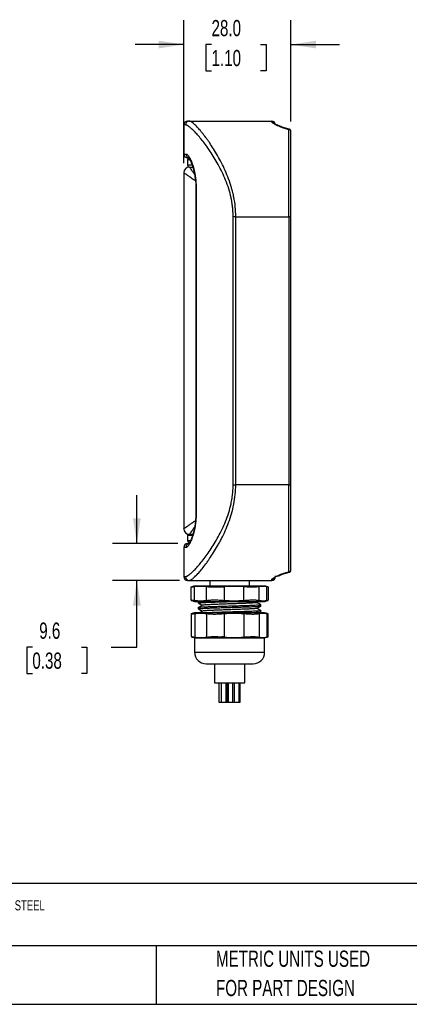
# Model space of a CAD drawing. Header units: millimetres. Extents: x 13 to 546, y 13 to 419.
# Tile 2 of 18: x 206 to 308, y 13 to 270. Entities that reach past the tile are written whole.
import ezdxf

# ---------------------------------------------------------------- set-up
doc = ezdxf.new("R2010")
doc.units = ezdxf.units.MM
doc.header["$LTSCALE"] = 2
doc.layers.add('DIMENSIONS', color=140, linetype='Continuous', lineweight=25)
doc.layers.add('TEXT', color=140, linetype='Continuous', lineweight=25)
doc.styles.add('SLDTEXTSTYLE0', font='TXT', dxfattribs={"width": 0.7})
doc.dimstyles.new('SLDDIMSTYLE3', dxfattribs={"dimtxt": 4.316016, "dimasz": 6.604, "dimexe": 0, "dimexo": 0.0625, "dimgap": 1.079004, "dimtad": 0, "dimtih": 1, "dimtoh": 1, "dimrnd": 1e-09, "dimzin": 4, "dimdsep": 46, "dimtxsty": 'SLDTEXTSTYLE0', "dimsah": 1, "dimcen": 0.09, "dimadec": 0, "dimazin": 1, "dimtfac": 1, "dimtmove": 0, "dimatfit": 0, "dimfxl": 0, "dimfrac": 2, "dimtolj": 1, "dimtzin": 12, "dimarcsym": 0})
doc.dimstyles.new('SLDDIMSTYLE4', dxfattribs={"dimtxt": 4.316016, "dimasz": 6.604, "dimexe": 0, "dimexo": 0.0625, "dimgap": 1.079004, "dimtad": 0, "dimtih": 1, "dimtoh": 1, "dimrnd": 1e-09, "dimzin": 12, "dimdsep": 46, "dimtxsty": 'SLDTEXTSTYLE0', "dimsah": 1, "dimcen": 0.09, "dimadec": 0, "dimazin": 3, "dimtfac": 1, "dimtmove": 0, "dimatfit": 0, "dimfxl": 0, "dimfrac": 2, "dimtolj": 1, "dimtzin": 12, "dimarcsym": 0})

# ---------------------------------------------------------------- blocks, each defined once
blk = doc.blocks.new('_D_5')
at = {"layer": 'DIMENSIONS'}
for p, q in [((248.52, 232.52), (248.52, 269.84)), ((276.52, 243.36), (276.52, 269.84)), ((248.52, 263.49), (235.82, 263.49)), ((255.78, 263.49), (254.33, 263.49)), ((254.33, 263.49), (254.33, 256.63)), ((268.61, 263.49), (270.06, 263.49)), ((270.06, 263.49), (270.06, 256.63)), ((276.52, 263.49), (289.22, 263.49)), ((254.33, 256.63), (255.78, 256.63)), ((270.06, 256.63), (268.61, 256.63))]:
    blk.add_line(p, q, dxfattribs=at)
for points in [[(248.52, 263.49), (241.92, 264.5), (241.92, 262.47)], [(276.52, 263.49), (283.13, 262.47), (283.13, 264.5)]]:
    blk.add_solid(points, dxfattribs=at)
at = {"layer": 'DIMENSIONS', "char_height": 4.233, "attachment_point": 1, "style": 'SLDTEXTSTYLE0'}
for s, insert in [('28.0', (255.78, 269.91)), ('1.10', (255.78, 262.08))]:
    blk.add_mtext(s, dxfattribs=dict(at, insert=insert))
blk = doc.blocks.new('_D_6')
at = {"layer": 'DIMENSIONS'}
for p, q in [((236.26, 133.08), (236.26, 145.78)), ((246.98, 133.08), (229.91, 133.08)), ((247.41, 123.48), (229.91, 123.48)), ((236.26, 106.02), (236.26, 123.48)), ((208.93, 106.02), (207.48, 106.02)), ((207.48, 106.02), (207.48, 99.16)), ((221.76, 106.02), (223.21, 106.02)), ((223.21, 106.02), (223.21, 99.16)), ((229.54, 106.02), (236.26, 106.02)), ((207.48, 99.16), (208.93, 99.16)), ((223.21, 99.16), (221.76, 99.16))]:
    blk.add_line(p, q, dxfattribs=at)
for points in [[(236.26, 133.08), (237.27, 139.69), (235.24, 139.69)], [(236.26, 123.48), (235.24, 116.88), (237.27, 116.88)]]:
    blk.add_solid(points, dxfattribs=at)
at = {"layer": 'DIMENSIONS', "char_height": 4.233, "attachment_point": 1, "style": 'SLDTEXTSTYLE0'}
for s, insert in [('9.6', (210.73, 112.45)), ('0.38', (208.93, 104.62))]:
    blk.add_mtext(s, dxfattribs=dict(at, insert=insert))

msp = doc.modelspace()

# ---------------------------------------------------------------- linework, layer by layer
for p, q in [((248.521, 242.485), (248.521, 234.885)), ((248.962, 242.485), (248.521, 242.485)), ((249.952, 243.485), (249.521, 243.485)), ((249.952, 243.485), (271.521, 243.485)), ((271.521, 243.329), (271.521, 243.485)), ((276.521, 218.485), (276.521, 240.817)), ((248.521, 234.885), (249.123, 234.885)), ((249.521, 233.385), (249.521, 231.985)), ((250.115, 233.385), (249.521, 233.385)), ((250.709, 231.985), (249.521, 231.985)), ((248.521, 229.985), (248.521, 136.985)), ((250.021, 231.485), (250.893, 231.485)), ((251.688, 225.885), (251.688, 141.085)), ((251.764, 225.885), (251.688, 225.885)), ((251.764, 225.885), (251.764, 141.085)), ((261.428, 148.485), (261.428, 218.485)), ((262.127, 218.485), (261.428, 218.485)), ((262.127, 148.485), (262.127, 218.485)), ((262.127, 218.485), (276.021, 218.485)), ((276.021, 218.485), (276.021, 148.485)), ((276.521, 218.485), (276.021, 218.485)), ((276.521, 148.485), (276.521, 218.485)), ((261.428, 148.485), (262.127, 148.485)), ((276.021, 148.485), (262.127, 148.485)), ((276.021, 148.485), (276.521, 148.485)), ((276.521, 126.152), (276.521, 148.485)), ((251.764, 141.085), (251.688, 141.085)), ((249.821, 135.485), (249.521, 135.185)), ((249.521, 135.185), (249.521, 133.785)), ((250.763, 135.185), (249.521, 135.185)), ((250.021, 135.485), (249.821, 135.485)), ((250.895, 135.485), (250.021, 135.485)), ((248.521, 132.085), (248.521, 124.485)), ((249.123, 132.085), (248.521, 132.085)), ((249.521, 133.785), (249.821, 133.485)), ((250.255, 133.785), (249.521, 133.785)), ((249.821, 133.485), (250.123, 133.485)), ((248.521, 124.485), (248.962, 124.485)), ((271.521, 123.485), (271.521, 123.641)), ((249.521, 123.485), (249.952, 123.485)), ((249.952, 123.485), (271.521, 123.485)), ((250.363, 121.693), (250.363, 118.277)), ((269.717, 121.985), (251.325, 121.985)), ((251.365, 118.172), (251.365, 121.798)), ((254.486, 118.172), (254.486, 121.798)), ((255.346, 123.485), (255.346, 121.985)), ((259.085, 121.798), (259.085, 118.172)), ((264.244, 118.172), (264.244, 121.798)), ((265.696, 121.985), (265.696, 123.485)), ((268.241, 118.172), (268.241, 121.798)), ((270.279, 118.172), (270.279, 121.798)), ((270.68, 118.277), (270.68, 121.693)), ((251.325, 117.985), (260.521, 117.985)), ((252.321, 117.847), (252.321, 117.558)), ((252.321, 116.327), (252.321, 116.038)), ((252.57, 117.996), (252.336, 117.861)), ((260.521, 117.985), (269.717, 117.985)), ((267.644, 117.688), (268.138, 117.974)), ((268.721, 116.798), (268.721, 117.087)), ((270.671, 118.277), (270.678, 118.276)), ((250.42, 114.696), (250.42, 108.774)), ((269.671, 114.985), (251.371, 114.985)), ((251.422, 114.815), (251.422, 108.654)), ((254.508, 114.815), (254.508, 108.654)), ((259.108, 114.815), (259.108, 108.654)), ((264.209, 114.815), (264.209, 108.654)), ((268.207, 114.815), (268.207, 108.654)), ((268.226, 114.985), (268.71, 115.265)), ((268.721, 115.278), (268.721, 115.567)), ((270.222, 114.815), (270.222, 108.654)), ((270.61, 114.704), (270.606, 114.696)), ((270.622, 108.774), (270.622, 114.696)), ((251.371, 108.485), (251.371, 104.685)), ((251.371, 108.485), (261.622, 108.485)), ((261.622, 108.485), (269.671, 108.485)), ((269.671, 104.685), (269.671, 108.485)), ((251.371, 104.685), (260.521, 104.685)), ((260.521, 104.685), (269.671, 104.685)), ((254.371, 101.685), (260.521, 101.685)), ((256.521, 101.685), (256.521, 96.685)), ((260.521, 101.685), (266.671, 101.685)), ((264.521, 96.685), (264.521, 101.685)), ((256.521, 96.685), (260.521, 96.685)), ((257.668, 96.685), (257.668, 91.685)), ((258.286, 96.685), (258.286, 91.685)), ((259.586, 91.685), (259.586, 96.685)), ((259.871, 96.685), (259.871, 91.685)), ((260.097, 96.685), (260.097, 91.685)), ((260.521, 96.685), (264.521, 96.685)), ((261.397, 91.685), (261.397, 96.685)), ((261.739, 96.685), (261.739, 91.685)), ((263.039, 91.685), (263.039, 96.685)), ((263.274, 91.685), (263.274, 96.685)), ((257.668, 91.685), (258.286, 91.685)), ((258.286, 91.685), (259.586, 91.685)), ((259.586, 91.685), (259.871, 91.685)), ((259.871, 91.685), (260.097, 91.685)), ((260.097, 91.685), (261.397, 91.685)), ((261.397, 91.685), (261.739, 91.685)), ((261.739, 91.685), (263.039, 91.685)), ((263.039, 91.685), (263.274, 91.685))]:
    msp.add_line(p, q)
at = {"flags": 128}
for points in [[(276.021, 218.485), (276.021, 220.275), (276.021, 222.057), (276.021, 223.82), (276.021, 225.556), (276.021, 227.255), (276.021, 228.909), (276.021, 230.51), (276.021, 232.049), (276.021, 233.519), (276.021, 234.911), (276.021, 236.218), (276.021, 237.435), (276.021, 238.554), (276.021, 239.57), (276.021, 240.478), (276.021, 241.273)], [(276.021, 125.696), (276.021, 126.491), (276.021, 127.399), (276.021, 128.415), (276.021, 129.535), (276.021, 130.751), (276.021, 132.059), (276.021, 133.451), (276.021, 134.92), (276.021, 136.459), (276.021, 138.06), (276.021, 139.714), (276.021, 141.414), (276.021, 143.15), (276.021, 144.913), (276.021, 146.694), (276.021, 148.485)]]:
    msp.add_lwpolyline(points, dxfattribs=at)
for centre, radius, start, end in [((249.521, 242.485), 1, 90, 180), ((249.957, 242.49), 0.995, 90.29687, 180.29382), ((271.521, 242.485), 1, 0, 90), ((271.524, 242.331), 0.998, 13.77204, 90.1486), ((270.191, 239.062), 21.696, 177.17578, 180.99659), ((276.042, 240.794), 0.479, 2.77235, 92.52694), ((270.191, 238.307), 21.696, 179.00341, 182.82422), ((249.521, 234.885), 1, 180, 270), ((250.118, 234.879), 0.995, 179.65333, 258.66319), ((250.021, 233.385), 0.5, 103.24781, 180), ((250.021, 231.985), 0.5, 180, 270), ((250.021, 229.985), 1.5, 90, 180), ((250.021, 136.985), 1.5, 180, 270), ((249.521, 132.085), 1, 90, 180), ((250.118, 132.091), 0.995, 101.22272, 180.34725), ((276.042, 126.175), 0.479, 267.47306, 357.22765), ((249.521, 124.485), 1, 180, 270), ((249.957, 124.48), 0.995, 179.70618, 269.70313), ((271.524, 124.638), 0.997, 269.82144, 359.82032), ((271.521, 124.485), 1, 270, 0), ((255.133, 107.476), 15, 104.70489, 108.32475), ((265.91, 107.476), 15, 71.67557, 75.29511), ((255.133, 132.493), 15, 251.67557, 255.29511), ((265.91, 132.493), 15, 284.70489, 288.32475), ((252.321, 110.076), 5, 100.95496, 111.68473), ((268.721, 110.076), 5, 68.29747, 79.04504), ((252.321, 113.394), 5, 248.29747, 259.04504), ((268.721, 113.394), 5, 280.95496, 291.68473), ((254.371, 104.685), 3, 180, 270), ((266.671, 104.685), 3, 270, 0)]:
    msp.add_arc(centre, radius, start, end)
for points, knots in [([(261.428, 218.485), (261.427, 218.623), (261.425, 218.899), (261.414, 219.314), (261.395, 219.728), (261.369, 220.143), (261.336, 220.557), (261.295, 220.971), (261.246, 221.385), (261.191, 221.798), (261.128, 222.212), (261.057, 222.625), (260.98, 223.038), (260.761, 224.106), (260.308, 225.823), (259.51, 228.054), (258.576, 230.175), (257.569, 232.125), (256.51, 233.943), (255.44, 235.602), (254.373, 237.117), (253.34, 238.467), (252.365, 239.645), (251.46, 240.643), (250.649, 241.445), (250.101, 241.907), (249.759, 242.151), (249.567, 242.273), (249.391, 242.368), (249.231, 242.435), (249.086, 242.477), (249.004, 242.482), (248.962, 242.485)], [0, 0, 0, 0, 0.0102687, 0.0205402, 0.0308208, 0.0411172, 0.0514359, 0.0617831, 0.0721655, 0.0825891, 0.0930604, 0.1035854, 0.1141703, 0.1248209, 0.1861861, 0.2501937, 0.3117549, 0.3755778, 0.4372683, 0.5000504, 0.5626705, 0.6252704, 0.6877383, 0.74947, 0.8126191, 0.8747877, 0.8959015, 0.9168894, 0.937772, 0.9585705, 0.979306, 1, 1, 1, 1]), ([(262.127, 218.485), (262.127, 220.238), (261.946, 221.939), (261.537, 224.01), (261.446, 224.421), (261.247, 225.239), (261.138, 225.645), (260.793, 226.842), (260.536, 227.613), (259.982, 229.111), (259.684, 229.836), (259.057, 231.247), (258.728, 231.933), (257.724, 233.896), (257.03, 235.096), (255.989, 236.752), (255.642, 237.279), (255.126, 238.034), (254.954, 238.28), (254.616, 238.755), (254.448, 238.985), (253.625, 240.094), (253.007, 240.857), (252.163, 241.807), (251.895, 242.09), (251.518, 242.463), (251.396, 242.579), (251.164, 242.789), (251.053, 242.884), (250.527, 243.307), (250.192, 243.485), (249.952, 243.485)], [0, 0, 0, 0, 0.125, 0.125, 0.15625, 0.15625, 0.1875, 0.1875, 0.25, 0.25, 0.3125, 0.3125, 0.375, 0.375, 0.5, 0.5, 0.5625, 0.5625, 0.59375, 0.59375, 0.625, 0.625, 0.75, 0.75, 0.8125, 0.8125, 0.84375, 0.84375, 0.875, 0.875, 1, 1, 1, 1]), ([(276.021, 241.273), (275.937, 241.293), (275.768, 241.332), (275.521, 241.395), (275.279, 241.461), (275.042, 241.529), (274.811, 241.599), (274.585, 241.672), (274.364, 241.747), (273.941, 241.897), (273.358, 242.128), (272.708, 242.432), (272.186, 242.717), (271.87, 242.928), (271.689, 243.075), (271.593, 243.173), (271.532, 243.26), (271.525, 243.306), (271.521, 243.329)], [0, 0, 0, 0, 0.0309269, 0.0618851, 0.0929152, 0.1240577, 0.1553524, 0.1868388, 0.2185555, 0.2505404, 0.3749984, 0.5004703, 0.625571, 0.7503764, 0.813192, 0.8755536, 0.9377319, 1, 1, 1, 1]), ([(276.135, 241.365), (275.853, 241.432), (275.273, 241.57), (274.536, 241.809), (273.915, 242.039), (273.436, 242.242), (273.029, 242.433), (272.849, 242.536), (272.797, 242.487), (272.774, 242.465)], [0, 0, 0, 0, 0.163579, 0.3365533, 0.4901965, 0.6254189, 0.7464812, 0.890711, 1, 1, 1, 1]), ([(276.021, 241.273), (276.039, 241.299), (276.075, 241.351), (276.113, 241.373), (276.131, 241.36), (276.133, 241.358)], [0, 0, 0, 0, 0.4724841, 0.9453982, 1, 1, 1, 1]), ([(276.521, 240.817), (276.52, 240.858), (276.517, 240.939), (276.495, 241.035), (276.466, 241.107), (276.429, 241.164), (276.392, 241.207), (276.352, 241.246), (276.293, 241.293), (276.216, 241.337), (276.16, 241.353), (276.132, 241.362)], [0, 0, 0, 0, 0.1628328, 0.3224186, 0.4640948, 0.5774595, 0.6270223, 0.6749632, 0.7737177, 0.8830017, 1, 1, 1, 1]), ([(249.123, 234.885), (249.14, 234.884), (249.174, 234.882), (249.227, 234.867), (249.283, 234.844), (249.341, 234.811), (249.4, 234.769), (249.502, 234.683), (249.653, 234.52), (249.859, 234.23), (250.074, 233.864), (250.367, 233.276), (250.737, 232.363), (251.08, 231.236), (251.317, 230.23), (251.472, 229.424), (251.598, 228.581), (251.676, 227.85), (251.721, 227.254), (251.746, 226.799), (251.761, 226.343), (251.763, 226.038), (251.764, 225.885)], [0, 0, 0, 0, 0.02079517, 0.04157387, 0.06235614, 0.08316204, 0.10401155, 0.12492451, 0.18745546, 0.25011202, 0.31246675, 0.37476863, 0.49993277, 0.62428208, 0.68716825, 0.74945076, 0.81202455, 0.87410308, 0.90570101, 0.93715029, 0.96855008, 1, 1, 1, 1]), ([(249.521, 233.885), (249.528, 233.885), (249.541, 233.885), (249.661, 233.885), (249.78, 233.885), (249.884, 233.885), (249.9, 233.885)], [0, 0, 0, 0, 0.313794, 0.6273491, 0.9409041, 1, 1, 1, 1]), ([(249.905, 233.896), (249.902, 233.897), (249.887, 233.898), (249.92, 233.812), (250.009, 233.651), (250.115, 233.462), (250.247, 233.207), (250.402, 232.873), (250.605, 232.374), (250.855, 231.658), (251.105, 230.775), (251.333, 229.755), (251.518, 228.635), (251.659, 227.327), (251.678, 226.38), (251.689, 225.885)], [0, 0, 0, 0, 0.02718302, 0.11615573, 0.18842105, 0.2418806, 0.2812713, 0.33359112, 0.40325, 0.48948847, 0.59199347, 0.68039432, 0.77708826, 0.88358833, 1, 1, 1, 1]), ([(251.587, 227.838), (251.398, 227.971), (251.007, 228.244), (250.471, 228.619), (249.884, 229.031), (249.319, 229.426), (248.857, 229.75), (248.573, 229.948), (248.538, 229.973), (248.521, 229.985)], [0, 0, 0, 0, 0.1164634, 0.2408377, 0.3539302, 0.5339105, 0.6993854, 0.8518263, 1, 1, 1, 1]), ([(250.021, 231.485), (250.028, 231.485), (250.042, 231.485), (250.15, 231.485), (250.208, 231.485)], [0, 0, 0, 0, 0.465057, 1, 1, 1, 1]), ([(251.35, 229.587), (251.247, 229.734), (251.055, 230.008), (250.808, 230.361), (250.538, 230.747), (250.27, 231.129), (250.061, 231.428), (250.034, 231.466), (250.021, 231.485)], [0, 0, 0, 0, 0.1377543, 0.2558001, 0.3690457, 0.5818877, 0.7941629, 1, 1, 1, 1]), ([(248.962, 124.485), (248.984, 124.486), (249.029, 124.487), (249.101, 124.5), (249.178, 124.519), (249.259, 124.547), (249.345, 124.583), (249.436, 124.627), (249.532, 124.679), (249.633, 124.739), (249.738, 124.807), (249.848, 124.882), (250.132, 125.089), (250.642, 125.518), (251.452, 126.319), (252.358, 127.318), (253.336, 128.497), (254.37, 129.848), (255.436, 131.363), (256.509, 133.025), (257.569, 134.844), (258.573, 136.789), (259.504, 138.901), (260.301, 141.125), (260.781, 142.936), (261.034, 144.202), (261.155, 144.915), (261.254, 145.628), (261.331, 146.341), (261.387, 147.055), (261.421, 147.77), (261.425, 148.247), (261.428, 148.485)], [0, 0, 0, 0, 0.0112413, 0.0224921, 0.0337559, 0.045036, 0.0563359, 0.067659, 0.0790087, 0.0903884, 0.1018014, 0.1132511, 0.1247407, 0.1868138, 0.2498692, 0.3118677, 0.3746151, 0.4371262, 0.4996637, 0.5626862, 0.6246139, 0.6880731, 0.7493016, 0.8132269, 0.8745217, 0.8928381, 0.9109712, 0.9289522, 0.9468129, 0.9645857, 0.9823036, 1, 1, 1, 1]), ([(249.952, 123.485), (250.192, 123.485), (250.525, 123.662), (251.152, 124.165), (251.382, 124.373), (251.758, 124.743), (251.889, 124.877), (252.156, 125.161), (252.294, 125.311), (253, 126.104), (253.621, 126.869), (254.448, 127.983), (254.616, 128.215), (254.954, 128.69), (255.125, 128.934), (255.639, 129.685), (255.984, 130.211), (256.678, 131.314), (257.025, 131.891), (257.543, 132.797), (257.716, 133.105), (258.058, 133.737), (258.229, 134.06), (259.068, 135.703), (259.698, 137.097), (260.529, 139.336), (260.786, 140.107), (261.249, 141.707), (261.449, 142.521), (261.778, 144.176), (261.907, 145.018), (262.082, 146.733), (262.127, 147.61), (262.127, 148.485)], [0, 0, 0, 0, 0.125, 0.125, 0.1875, 0.1875, 0.21875, 0.21875, 0.25, 0.25, 0.375, 0.375, 0.40625, 0.40625, 0.4375, 0.4375, 0.5, 0.5, 0.5625, 0.5625, 0.59375, 0.59375, 0.625, 0.625, 0.75, 0.75, 0.8125, 0.8125, 0.875, 0.875, 0.9375, 0.9375, 1, 1, 1, 1]), ([(248.521, 136.985), (248.538, 136.997), (248.573, 137.022), (248.857, 137.219), (249.234, 137.484), (249.632, 137.762), (249.97, 137.999), (250.339, 138.258), (250.738, 138.538), (251.16, 138.832), (251.456, 139.039), (251.595, 139.136)], [0, 0, 0, 0, 0.14787171, 0.30001203, 0.46514414, 0.55316283, 0.64503084, 0.72864628, 0.81857405, 0.9149001, 1, 1, 1, 1]), ([(251.764, 141.085), (251.763, 140.998), (251.763, 140.825), (251.758, 140.566), (251.75, 140.307), (251.739, 140.049), (251.725, 139.792), (251.708, 139.536), (251.671, 139.069), (251.599, 138.399), (251.473, 137.554), (251.319, 136.749), (251.081, 135.74), (250.738, 134.611), (250.369, 133.697), (250.076, 133.109), (249.861, 132.742), (249.655, 132.451), (249.482, 132.264), (249.341, 132.155), (249.226, 132.096), (249.157, 132.088), (249.123, 132.085)], [0, 0, 0, 0, 0.0178317, 0.0356349, 0.0534278, 0.0712284, 0.089055, 0.1069254, 0.1248577, 0.1872195, 0.2501068, 0.3121524, 0.3748175, 0.4998258, 0.624792, 0.6870755, 0.7494262, 0.8121212, 0.8747043, 0.9165884, 0.9582998, 1, 1, 1, 1]), ([(251.689, 141.085), (251.683, 140.723), (251.673, 140.028), (251.595, 139.04), (251.487, 138.157), (251.346, 137.308), (251.179, 136.519), (250.998, 135.816), (250.832, 135.262), (250.682, 134.817), (250.537, 134.423), (250.387, 134.046), (250.243, 133.707), (250.116, 133.421), (250.016, 133.206), (249.948, 133.068), (249.936, 133.068), (249.929, 133.068)], [0, 0, 0, 0, 0.0791896, 0.1524481, 0.2208051, 0.2834285, 0.3581148, 0.4234656, 0.479362, 0.5241802, 0.5752187, 0.6326281, 0.6955069, 0.7636135, 0.8373808, 0.9162921, 1, 1, 1, 1]), ([(250.021, 135.485), (250.034, 135.503), (250.061, 135.541), (250.27, 135.84), (250.598, 136.308), (250.967, 136.837), (251.25, 137.239), (251.354, 137.389)], [0, 0, 0, 0, 0.2061009, 0.4186398, 0.6317593, 0.8630302, 1, 1, 1, 1]), ([(249.948, 133.085), (249.843, 133.085), (249.571, 133.085), (249.54, 133.085), (249.521, 133.085)], [0, 0, 0, 0, 0.3884602, 1, 1, 1, 1]), ([(276.132, 125.608), (276.159, 125.615), (276.212, 125.63), (276.287, 125.67), (276.357, 125.722), (276.435, 125.806), (276.486, 125.91), (276.517, 126.041), (276.52, 126.115), (276.521, 126.152)], [0, 0, 0, 0, 0.1059112, 0.2107315, 0.3164906, 0.4334185, 0.7079626, 0.8553799, 1, 1, 1, 1]), ([(271.521, 123.641), (271.522, 123.652), (271.524, 123.674), (271.539, 123.712), (271.563, 123.753), (271.597, 123.798), (271.641, 123.845), (271.694, 123.896), (271.757, 123.95), (271.901, 124.063), (272.186, 124.253), (272.708, 124.538), (273.358, 124.842), (273.98, 125.089), (274.493, 125.268), (274.854, 125.385), (275.229, 125.496), (275.617, 125.601), (275.887, 125.664), (276.021, 125.696)], [0, 0, 0, 0, 0.0311643, 0.0622728, 0.0933593, 0.1244583, 0.1556037, 0.1868295, 0.2181696, 0.2496572, 0.37445, 0.4995589, 0.6250183, 0.7494846, 0.8005211, 0.8509308, 0.9008718, 0.9505063, 1, 1, 1, 1]), ([(272.725, 124.564), (272.763, 124.555), (272.849, 124.535), (273.101, 124.62), (273.522, 124.787), (274.172, 125.037), (275.032, 125.335), (275.771, 125.515), (276.138, 125.604)], [0, 0, 0, 0, 0.1038613, 0.2403886, 0.4009595, 0.5866746, 0.7949677, 1, 1, 1, 1]), ([(276.135, 125.612), (276.132, 125.61), (276.114, 125.596), (276.075, 125.619), (276.039, 125.67), (276.021, 125.696)], [0, 0, 0, 0, 0.0725069, 0.5373789, 1, 1, 1, 1]), ([(251.365, 121.798), (251.211, 121.777), (250.898, 121.734), (250.586, 121.697), (250.392, 121.68), (250.378, 121.689), (250.371, 121.693)], [0, 0, 0, 0, 0.2553492, 0.5180544, 0.7734216, 1, 1, 1, 1]), ([(258.484, 121.753), (258.095, 121.727), (257.714, 121.709), (256.965, 121.686), (256.594, 121.682), (255.903, 121.69), (255.582, 121.702), (255.136, 121.73), (254.994, 121.742), (254.727, 121.767), (254.602, 121.782), (254.486, 121.798)], [0, 0, 0, 0, 0.25, 0.25, 0.5, 0.5, 0.75, 0.75, 0.875, 0.875, 1, 1, 1, 1]), ([(258.484, 121.753), (258.55, 121.757), (258.684, 121.766), (258.885, 121.781), (259.018, 121.792), (259.085, 121.798)], [0, 0, 0, 0, 0.3323617, 0.6656911, 1, 1, 1, 1]), ([(268.241, 121.798), (268.069, 121.762), (267.848, 121.733), (267.445, 121.704), (267.297, 121.697), (266.985, 121.687), (266.82, 121.685), (266.299, 121.685), (265.911, 121.695), (265.104, 121.733), (264.68, 121.762), (264.244, 121.798)], [0, 0, 0, 0, 0.25, 0.25, 0.375, 0.375, 0.5, 0.5, 0.75, 0.75, 1, 1, 1, 1]), ([(270.671, 121.693), (270.674, 121.693), (270.696, 121.696), (270.604, 121.723), (270.445, 121.762), (270.309, 121.791), (270.279, 121.798)], [0, 0, 0, 0, 0.0579432, 0.4641306, 0.8819951, 1, 1, 1, 1]), ([(251.365, 118.172), (251.211, 118.193), (250.898, 118.235), (250.586, 118.272), (250.392, 118.289), (250.378, 118.281), (250.371, 118.277)], [0, 0, 0, 0, 0.2553492, 0.5180544, 0.7734216, 1, 1, 1, 1]), ([(253.4, 116.957), (253.22, 116.853), (252.862, 116.646), (252.503, 116.439), (252.324, 116.335)], [0, 0, 0, 0, 0.4999543, 1, 1, 1, 1]), ([(252.33, 116.026), (252.508, 115.923), (252.856, 115.722), (253.204, 115.521), (253.374, 115.422)], [0, 0, 0, 0, 0.5112738, 1, 1, 1, 1]), ([(268.695, 117.087), (268.695, 117.077), (268.694, 117.054), (268.423, 117.017), (267.932, 116.978), (267.216, 116.937), (266.319, 116.896), (265.248, 116.854), (264.053, 116.813), (262.747, 116.774), (261.557, 116.738), (260.351, 116.702), (259.144, 116.665), (257.805, 116.625), (256.532, 116.586), (255.383, 116.545), (254.37, 116.503), (253.541, 116.461), (252.899, 116.421), (252.496, 116.382), (252.31, 116.35), (252.34, 116.331), (252.347, 116.327)], [0, 0, 0, 0, 0.0371853, 0.090135, 0.1446205, 0.1975672, 0.2520494, 0.3049972, 0.3594805, 0.4124286, 0.4669124, 0.5000215, 0.5529715, 0.6074571, 0.6604072, 0.714893, 0.7678396, 0.8223216, 0.8752714, 0.929757, 0.9827035, 1, 1, 1, 1]), ([(252.334, 117.544), (252.512, 117.441), (252.859, 117.241), (253.205, 117.04), (253.374, 116.942)], [0, 0, 0, 0, 0.5130868, 1, 1, 1, 1]), ([(253.636, 117.985), (253.407, 117.972), (252.942, 117.945), (252.526, 117.906), (252.319, 117.872), (252.343, 117.853), (252.35, 117.847)], [0, 0, 0, 0, 0.2896957, 0.5877919, 0.8774876, 1, 1, 1, 1]), ([(252.347, 117.558), (252.348, 117.567), (252.349, 117.591), (252.62, 117.628), (253.111, 117.666), (253.827, 117.707), (254.724, 117.749), (255.794, 117.791), (256.989, 117.831), (258.296, 117.87), (259.485, 117.906), (260.759, 117.945), (261.558, 117.969), (262.075, 117.985)], [0, 0, 0, 0, 0.0663187, 0.1607566, 0.2579336, 0.3523659, 0.4495366, 0.5439717, 0.6411454, 0.7355793, 0.832752, 0.8918054, 1, 1, 1, 1]), ([(252.347, 116.038), (252.348, 116.047), (252.349, 116.071), (252.62, 116.108), (253.111, 116.146), (253.827, 116.187), (254.724, 116.229), (255.794, 116.271), (256.989, 116.311), (258.296, 116.35), (259.486, 116.386), (260.691, 116.423), (261.899, 116.459), (263.237, 116.5), (264.511, 116.539), (265.66, 116.58), (266.673, 116.622), (267.502, 116.664), (268.143, 116.703), (268.547, 116.743), (268.732, 116.775), (268.703, 116.793), (268.695, 116.798)], [0, 0, 0, 0, 0.0371839, 0.0901337, 0.1446194, 0.1975661, 0.2520482, 0.3049965, 0.3594803, 0.4124279, 0.4669111, 0.5000215, 0.5529712, 0.6074566, 0.6604064, 0.7148919, 0.7678386, 0.8223205, 0.8752702, 0.9297556, 0.9827021, 1, 1, 1, 1]), ([(267.603, 117.689), (267.598, 117.68), (267.582, 117.654), (267.21, 117.612), (266.526, 117.563), (265.551, 117.51), (264.352, 117.457), (262.985, 117.408), (261.507, 117.357), (259.975, 117.303), (258.474, 117.251), (257.07, 117.203), (255.817, 117.15), (254.769, 117.097), (253.999, 117.046), (253.524, 117.001), (253.458, 116.97), (253.429, 116.957)], [0, 0, 0, 0, 0.0341453, 0.1041068, 0.1734831, 0.2443875, 0.3152918, 0.3846682, 0.4546296, 0.5257081, 0.5962858, 0.6654103, 0.735883, 0.8069809, 0.8770836, 0.9463593, 1, 1, 1, 1]), ([(267.629, 116.167), (267.579, 116.151), (267.476, 116.117), (266.93, 116.07), (266.109, 116.019), (265.022, 115.965), (263.737, 115.913), (262.312, 115.865), (260.802, 115.812), (259.274, 115.759), (257.811, 115.708), (256.469, 115.659), (255.305, 115.606), (254.373, 115.553), (253.746, 115.504), (253.43, 115.465), (253.434, 115.443), (253.435, 115.439)], [0, 0, 0, 0, 0.0651373, 0.1346302, 0.2051624, 0.2765709, 0.347227, 0.4166694, 0.4876418, 0.5589919, 0.6290987, 0.6988948, 0.7701574, 0.8412939, 0.9108628, 0.9812621, 1, 1, 1, 1]), ([(259.085, 118.172), (258.65, 118.208), (258.208, 118.237), (257.565, 118.265), (257.352, 118.272), (256.932, 118.282), (256.724, 118.285), (256.117, 118.285), (255.744, 118.275), (255.23, 118.246), (255.066, 118.234), (254.76, 118.206), (254.617, 118.19), (254.486, 118.172)], [0, 0, 0, 0, 0.25, 0.25, 0.375, 0.375, 0.5, 0.5, 0.75, 0.75, 0.875, 0.875, 1, 1, 1, 1]), ([(268.241, 118.172), (268.069, 118.208), (267.848, 118.236), (267.445, 118.265), (267.297, 118.273), (266.985, 118.282), (266.82, 118.285), (266.299, 118.285), (265.911, 118.275), (265.104, 118.236), (264.68, 118.208), (264.244, 118.172)], [0, 0, 0, 0, 0.25, 0.25, 0.375, 0.375, 0.5, 0.5, 0.75, 0.75, 1, 1, 1, 1]), ([(267.642, 116.167), (267.82, 116.27), (268.175, 116.476), (268.531, 116.681), (268.709, 116.784)], [0, 0, 0, 0, 0.4999642, 1, 1, 1, 1]), ([(268.72, 117.094), (268.541, 117.198), (268.19, 117.4), (267.84, 117.603), (267.668, 117.702)], [0, 0, 0, 0, 0.5111679, 1, 1, 1, 1]), ([(268.716, 115.576), (268.537, 115.68), (268.188, 115.882), (267.838, 116.084), (267.668, 116.182)], [0, 0, 0, 0, 0.5130342, 1, 1, 1, 1]), ([(270.625, 118.256), (270.616, 118.253), (270.583, 118.239), (270.444, 118.207), (270.309, 118.178), (270.279, 118.172)], [0, 0, 0, 0, 0.2217287, 0.8286153, 1, 1, 1, 1]), ([(250.437, 114.696), (250.435, 114.691), (250.429, 114.679), (250.572, 114.691), (250.85, 114.729), (251.159, 114.776), (251.373, 114.808), (251.422, 114.815)], [0, 0, 0, 0, 0.14623925, 0.4087569, 0.66118782, 0.92079402, 1, 1, 1, 1]), ([(253.403, 115.439), (253.223, 115.335), (252.962, 115.184), (252.7, 115.032), (252.618, 114.985)], [0, 0, 0, 0, 0.6851144, 1, 1, 1, 1]), ([(268.695, 115.567), (268.695, 115.557), (268.694, 115.534), (268.423, 115.497), (267.932, 115.458), (267.216, 115.417), (266.319, 115.376), (265.248, 115.334), (264.053, 115.293), (262.747, 115.254), (261.557, 115.218), (260.351, 115.182), (259.144, 115.145), (257.805, 115.105), (256.534, 115.066), (255.391, 115.025), (254.756, 114.998), (254.451, 114.985)], [0, 0, 0, 0, 0.0485746, 0.117742, 0.1889155, 0.258079, 0.3292482, 0.3984131, 0.4695838, 0.5387491, 0.6099203, 0.6531703, 0.7223381, 0.7935118, 0.8626796, 0.9338536, 1, 1, 1, 1]), ([(254.508, 114.815), (254.772, 114.777), (255.075, 114.744), (255.589, 114.709), (255.771, 114.7), (256.147, 114.688), (256.341, 114.685), (256.939, 114.685), (257.367, 114.697), (258.231, 114.743), (258.672, 114.777), (259.108, 114.815)], [0, 0, 0, 0, 0.25, 0.25, 0.375, 0.375, 0.5, 0.5, 0.75, 0.75, 1, 1, 1, 1]), ([(259.108, 114.815), (259.956, 114.891), (260.807, 114.917), (262.51, 114.917), (263.36, 114.891), (264.209, 114.815)], [0, 0, 0, 0, 0.5, 0.5, 1, 1, 1, 1]), ([(263.395, 114.985), (263.762, 114.996), (264.564, 115.02), (265.658, 115.06), (266.673, 115.102), (267.502, 115.144), (268.144, 115.183), (268.547, 115.223), (268.732, 115.255), (268.703, 115.273), (268.695, 115.278)], [0, 0, 0, 0, 0.1198255, 0.2610436, 0.3982733, 0.539482, 0.6767195, 0.8179374, 0.9551666, 1, 1, 1, 1]), ([(264.209, 114.815), (264.645, 114.777), (265.065, 114.744), (265.672, 114.709), (265.872, 114.7), (266.253, 114.688), (266.435, 114.685), (266.956, 114.685), (267.275, 114.697), (267.811, 114.743), (268.034, 114.777), (268.207, 114.815)], [0, 0, 0, 0, 0.25, 0.25, 0.375, 0.375, 0.5, 0.5, 0.75, 0.75, 1, 1, 1, 1]), ([(270.222, 114.815), (270.321, 114.792), (270.489, 114.751), (270.545, 114.728), (270.568, 114.719)], [0, 0, 0, 0, 0.5888115, 1, 1, 1, 1]), ([(250.437, 108.774), (250.435, 108.778), (250.429, 108.791), (250.572, 108.778), (250.85, 108.74), (251.159, 108.693), (251.373, 108.662), (251.422, 108.654)], [0, 0, 0, 0, 0.1462393, 0.4087569, 0.6611878, 0.920794, 1, 1, 1, 1]), ([(254.508, 108.654), (254.742, 108.689), (255.006, 108.718), (255.596, 108.763), (255.926, 108.778), (256.441, 108.785), (256.618, 108.785), (256.98, 108.781), (257.167, 108.776), (257.734, 108.756), (258.117, 108.733), (258.506, 108.704)], [0, 0, 0, 0, 0.25, 0.25, 0.5, 0.5, 0.625, 0.625, 0.75, 0.75, 1, 1, 1, 1]), ([(259.108, 108.654), (259.041, 108.66), (258.907, 108.672), (258.707, 108.688), (258.573, 108.699), (258.506, 108.704)], [0, 0, 0, 0, 0.3350131, 0.6683481, 1, 1, 1, 1]), ([(259.108, 108.654), (259.956, 108.579), (260.807, 108.552), (262.51, 108.552), (263.36, 108.579), (264.209, 108.654)], [0, 0, 0, 0, 0.5, 0.5, 1, 1, 1, 1]), ([(264.209, 108.654), (264.645, 108.693), (265.065, 108.726), (265.672, 108.761), (265.872, 108.77), (266.253, 108.782), (266.435, 108.785), (266.956, 108.785), (267.275, 108.772), (267.811, 108.726), (268.034, 108.693), (268.207, 108.654)], [0, 0, 0, 0, 0.25, 0.25, 0.375, 0.375, 0.5, 0.5, 0.75, 0.75, 1, 1, 1, 1]), ([(270.222, 108.654), (270.316, 108.677), (270.506, 108.723), (270.622, 108.764), (270.61, 108.771), (270.606, 108.774)], [0, 0, 0, 0, 0.4073174, 0.8262815, 1, 1, 1, 1])]:
    msp.add_open_spline(points, degree=3, knots=knots)
for points in [[(254.486, 121.798), (253.966, 121.869), (252.925, 121.934), (251.885, 121.869), (251.365, 121.798)], [(264.244, 121.798), (263.384, 121.869), (261.664, 121.934), (259.945, 121.869), (259.085, 121.798)], [(270.279, 121.798), (269.94, 121.869), (269.26, 121.934), (268.581, 121.869), (268.241, 121.798)], [(254.486, 118.172), (253.966, 118.101), (252.925, 118.035), (251.885, 118.101), (251.365, 118.172)], [(264.244, 118.172), (263.384, 118.101), (261.664, 118.035), (259.945, 118.101), (259.085, 118.172)], [(270.279, 118.172), (269.94, 118.101), (269.26, 118.035), (268.581, 118.101), (268.241, 118.172)], [(251.422, 114.815), (251.937, 114.891), (252.965, 114.943), (253.994, 114.891), (254.508, 114.815)], [(268.207, 114.815), (268.543, 114.891), (269.214, 114.943), (269.886, 114.891), (270.222, 114.815)], [(251.422, 108.654), (251.937, 108.579), (252.965, 108.526), (253.994, 108.579), (254.508, 108.654)], [(268.207, 108.654), (268.543, 108.579), (269.214, 108.526), (269.886, 108.579), (270.222, 108.654)]]:
    msp.add_open_spline(points, degree=3)
at = {"layer": 'TEXT'}
for p, q in [((546.1, 44.252), (12.7, 44.252)), ((546.1, 27.94), (12.7, 27.94)), ((241.293, 27.94), (241.293, 12.7)), ((12.7, 12.7), (546.1, 12.7))]:
    msp.add_line(p, q, dxfattribs=at)

# ---------------------------------------------------------------- texts
at = {"layer": 'TEXT', "attachment_point": 1, "style": 'SLDTEXTSTYLE0'}
for s, insert, char_height in [('IDEM Z-RANGE SAFETY SWITCH, LEFT HAND DOOR HINGE INTERLOCK, (2) OSSD SAFETY OUTPUT(S), (1) STATUS MONITORING OUTPUT(S), 316 STAINLESS STEEL', (15.931, 39.89), 2.645833), ('PART DIMENSIONS MAY DIFFER SLIGHTLY', (110.239, 26.728), 4.23333), ('METRIC UNITS USED', (256.957, 26.728), 4.23333), ("DUE TO MANUFACTURER'S VARIANCES", (110.239, 19.084), 4.23333), ('FOR PART DESIGN', (256.957, 19.084), 4.23333)]:
    msp.add_mtext(s, dxfattribs=dict(at, insert=insert, char_height=char_height))

# ---------------------------------------------------------------- dimensions: what is measured, and where the dimension line sits
at = {"layer": 'DIMENSIONS'}
dim = msp.add_linear_dim(base=(276.521, 263.487), p1=(248.521, 229.985), p2=(276.521, 240.817), dimstyle='SLDDIMSTYLE3', dxfattribs=at)
dim.commit()
dim.dimension.update_dxf_attribs({"geometry": '_D_5', "text_midpoint": (262.194, 263.487), "dimtype": 160})
dim = msp.add_linear_dim(base=(236.259, 123.485), p1=(249.521, 133.085), p2=(249.952, 123.485), angle=90, dimstyle='SLDDIMSTYLE4', dxfattribs=at)
dim.commit()
dim.dimension.update_dxf_attribs({"geometry": '_D_6', "text_midpoint": (236.259, 106.024), "dimtype": 160})

doc.saveas('drawing.dxf')
